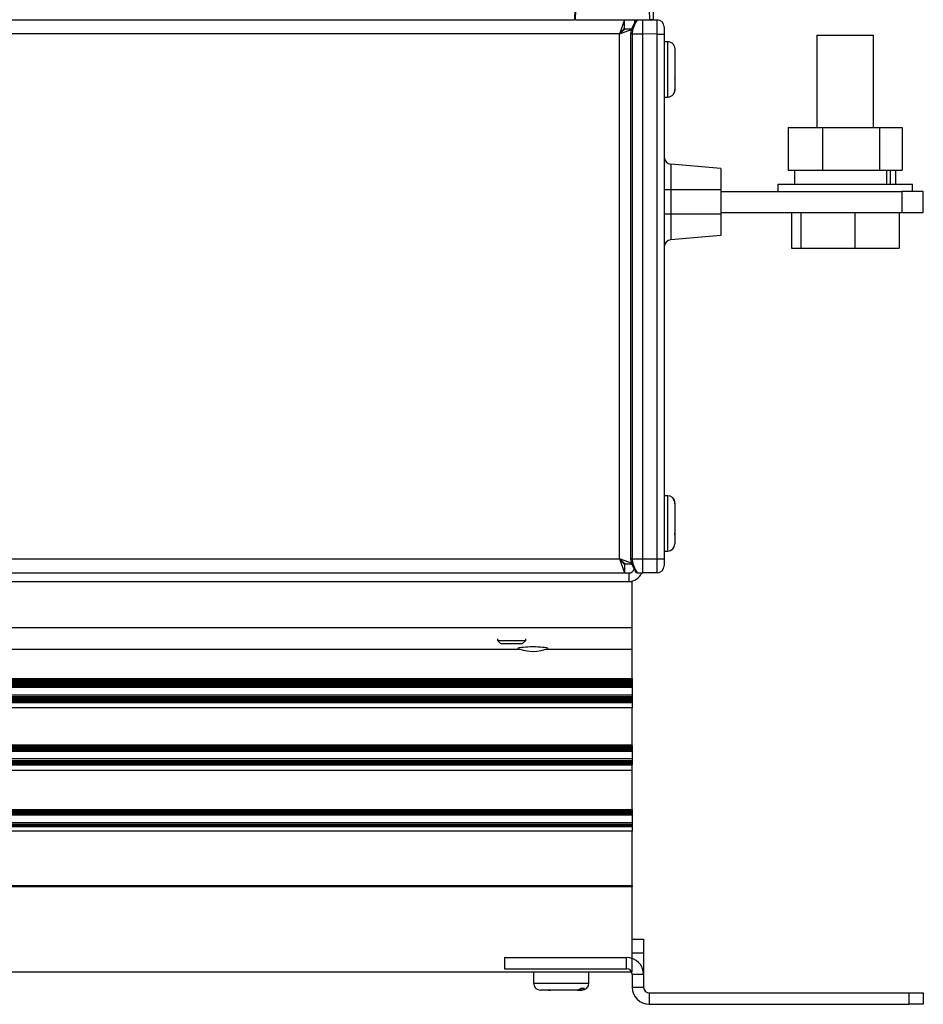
# Model space of a CAD drawing. Extents: x 969 to 1513, y 193 to 842.
# Tile 7 of 14: x 1386 to 1513, y 193 to 332. Entities that reach past the tile are written whole.
import ezdxf

# ---------------------------------------------------------------- set-up
doc = ezdxf.new("R2010")
doc.units = 0
doc.header["$MEASUREMENT"] = 0
doc.layers.get('0').update_dxf_attribs({"linetype": 'CONTINUOUS'})

msp = doc.modelspace()

# ---------------------------------------------------------------- linework, layer by layer
at = {"color": 7, "linetype": 'CONTINUOUS'}
for p, q in [((1463.74, 335.11), (1463.66, 332.11)), ((1463.79, 332.11), (1463.87, 335.11)), ((1474.26, 332.11), (1474.18, 335.11)), ((1474.68, 335.11), (1474.76, 332.11)), ((1321.93, 332.11), (1463.66, 332.11)), ((1463.79, 332.11), (1474.26, 332.11)), ((1470.72, 332.11), (1469.99, 330.11)), ((1470.72, 330.91), (1470.72, 332.11)), ((1470.72, 332.09), (1472.09, 332.1)), ((1472.09, 332.11), (1472.09, 331.6)), ((1472.48, 332.09), (1473.29, 332.1)), ((1473.29, 332.11), (1475.3, 332.09)), ((1473.29, 332.1), (1473.29, 332.11)), ((1473.29, 331.89), (1473.29, 332.1)), ((1473.29, 331.45), (1473.29, 331.89)), ((1473.56, 332.11), (1473.56, 332.11)), ((1473.81, 332.11), (1473.81, 332.1)), ((1474.76, 332.11), (1474.26, 332.11)), ((1470.72, 330.91), (1469.99, 330.11)), ((1469.99, 330.11), (1470.79, 330.84)), ((1469.99, 330.11), (1471.99, 330.84)), ((1470.79, 330.84), (1471.75, 330.84)), ((1473.29, 330.83), (1473.29, 331.45)), ((1473.29, 330.11), (1473.29, 330.83)), ((1476.29, 331.09), (1476.29, 330.09)), ((1469.99, 330.11), (1315.59, 330.11)), ((1469.99, 330.11), (1469.99, 330.11)), ((1469.99, 256.11), (1469.99, 330.11)), ((1471.79, 330.11), (1471.54, 330.11)), ((1471.54, 330.11), (1471.54, 256.11)), ((1471.79, 330.11), (1471.79, 256.11)), ((1471.79, 330.11), (1473.29, 330.11)), ((1473.29, 256.11), (1473.29, 330.11)), ((1475.3, 330.09), (1473.29, 330.11)), ((1475.3, 330.09), (1476.29, 330.09)), ((1475.3, 256.13), (1475.3, 330.09)), ((1476.29, 330.09), (1476.29, 256.13)), ((1476.79, 329.01), (1476.29, 329.01)), ((1476.79, 325.22), (1476.79, 329.01)), ((1497.79, 329.91), (1502.46, 329.91)), ((1497.79, 329.91), (1497.79, 316.91)), ((1502.46, 329.91), (1505.79, 329.91)), ((1505.79, 316.91), (1505.79, 329.91)), ((1477.56, 328.64), (1477.56, 328.62)), ((1477.79, 327.98), (1477.79, 322.27)), ((1477.79, 326.5), (1477.79, 326.49)), ((1477.79, 326.49), (1477.79, 326.38)), ((1477.79, 326.38), (1477.79, 326.38)), ((1476.79, 321.21), (1476.79, 325.22)), ((1477.79, 323.88), (1477.79, 323.88)), ((1477.79, 323.81), (1477.79, 323.88)), ((1477.79, 323.81), (1477.79, 323.8)), ((1477.79, 322.24), (1477.79, 322.27)), ((1476.29, 321.21), (1476.79, 321.21)), ((1477.56, 321.62), (1477.56, 321.57)), ((1493.77, 316.91), (1498.61, 316.91)), ((1493.77, 316.91), (1493.77, 310.91)), ((1498.61, 316.91), (1506.63, 316.91)), ((1498.61, 316.91), (1498.61, 310.91)), ((1506.63, 316.91), (1509.82, 316.91)), ((1506.63, 316.91), (1506.63, 310.91)), ((1509.82, 316.91), (1509.82, 310.91)), ((1484.29, 311.11), (1477.21, 311.73)), ((1477.21, 311.73), (1477.21, 308.11)), ((1484.29, 311.11), (1484.29, 308.11)), ((1493.77, 310.91), (1495.31, 310.91)), ((1494.64, 310.91), (1494.64, 308.91)), ((1495.31, 310.91), (1497.06, 310.91)), ((1497.06, 310.91), (1498.61, 310.91)), ((1498.61, 310.91), (1501.18, 310.91)), ((1501.18, 310.91), (1504.07, 310.91)), ((1504.07, 310.91), (1506.63, 310.91)), ((1506.63, 310.91), (1508.03, 310.91)), ((1507.62, 310.91), (1507.62, 308.91)), ((1508.14, 310.91), (1508.8, 310.91)), ((1508.14, 310.91), (1508.14, 308.91)), ((1508.8, 310.91), (1509.82, 310.91)), ((1508.94, 308.91), (1508.94, 310.91)), ((1492.29, 308.91), (1503.37, 308.91)), ((1492.29, 308.91), (1492.29, 307.91)), ((1503.37, 308.91), (1511.29, 308.91)), ((1511.29, 307.91), (1511.29, 308.91)), ((1477.21, 308.11), (1476.29, 308.11)), ((1484.29, 308.11), (1477.21, 308.11)), ((1477.21, 308.11), (1477.21, 304.71)), ((1484.29, 308.11), (1484.29, 304.71)), ((1484.29, 307.91), (1509.79, 307.91)), ((1512.79, 307.91), (1509.79, 307.91)), ((1509.79, 307.91), (1509.79, 304.91)), ((1512.79, 304.91), (1512.79, 307.91)), ((1477.21, 304.71), (1476.29, 304.71)), ((1484.29, 304.71), (1477.21, 304.71)), ((1477.21, 304.71), (1477.21, 301.09)), ((1484.29, 304.91), (1509.79, 304.91)), ((1484.29, 304.71), (1484.29, 301.71)), ((1494.22, 304.91), (1494.22, 299.91)), ((1495.56, 304.91), (1495.56, 299.91)), ((1503.14, 304.91), (1503.14, 299.91)), ((1509.37, 304.91), (1509.37, 299.91)), ((1509.79, 304.91), (1512.79, 304.91)), ((1484.29, 301.71), (1477.21, 301.09)), ((1494.22, 299.91), (1495.56, 299.91)), ((1495.56, 299.91), (1503.14, 299.91)), ((1503.14, 299.91), (1509.37, 299.91)), ((1476.79, 265.01), (1476.29, 265.01)), ((1476.79, 257.21), (1476.79, 265.01)), ((1477.56, 264.64), (1477.56, 264.48)), ((1477.79, 263.84), (1477.79, 264.01)), ((1477.79, 263.84), (1477.79, 258.21)), ((1477.79, 262.2), (1477.79, 262.2)), ((1477.79, 259.73), (1477.79, 259.74)), ((1477.79, 259.55), (1477.79, 259.73)), ((1477.79, 259.52), (1477.79, 259.55)), ((1476.29, 257.21), (1476.79, 257.21)), ((1315.59, 256.11), (1469.99, 256.11)), ((1470.79, 255.38), (1469.99, 256.11)), ((1469.99, 256.11), (1470.72, 255.31)), ((1469.99, 256.11), (1469.99, 256.11)), ((1469.99, 256.11), (1470.72, 254.11)), ((1471.99, 255.38), (1469.99, 256.11)), ((1471.79, 256.11), (1471.54, 256.11)), ((1471.79, 256.11), (1473.29, 256.11)), ((1473.29, 256.11), (1475.3, 256.13)), ((1473.29, 255.39), (1473.29, 256.11)), ((1475.3, 256.13), (1476.29, 256.13)), ((1476.29, 256.13), (1476.29, 255.13)), ((1314.29, 254.11), (1471.29, 254.11)), ((1314.86, 254.11), (1470.72, 254.11)), ((1470.72, 255.31), (1470.72, 254.11)), ((1470.79, 255.38), (1471.75, 255.38)), ((1471.29, 254.11), (1471.29, 252.91)), ((1472.48, 254.13), (1473.29, 254.12)), ((1473.29, 254.77), (1473.29, 255.39)), ((1473.29, 254.32), (1473.29, 254.77)), ((1473.29, 254.12), (1473.29, 254.32)), ((1475.3, 254.13), (1473.29, 254.11)), ((1473.29, 254.11), (1473.29, 254.12)), ((1314.29, 252.91), (1471.29, 252.91)), ((1471.29, 252.91), (1471.79, 252.91)), ((1471.79, 246.41), (1471.79, 252.91)), ((1313.79, 246.41), (1471.79, 246.41)), ((1471.79, 243.35), (1471.79, 246.41)), ((1452.79, 244.83), (1452.79, 244.61)), ((1452.79, 244.61), (1456.79, 244.61)), ((1452.79, 244.61), (1453.29, 244.11)), ((1456.29, 244.11), (1456.79, 244.61)), ((1456.79, 244.61), (1456.79, 244.83)), ((1379.6, 243.35), (1455.99, 243.35)), ((1456.29, 244.11), (1453.29, 244.11)), ((1459.6, 243.35), (1471.79, 243.35)), ((1471.79, 239.22), (1471.79, 243.35)), ((1313.79, 239.22), (1471.79, 239.22)), ((1471.79, 239.1), (1313.79, 239.1)), ((1471.79, 239), (1313.79, 239)), ((1471.79, 238.89), (1313.79, 238.89)), ((1471.79, 238.79), (1313.79, 238.79)), ((1471.79, 239.22), (1471.79, 239.1)), ((1471.79, 239.1), (1471.79, 239)), ((1471.79, 239), (1471.79, 238.89)), ((1471.79, 238.89), (1471.79, 238.79)), ((1471.79, 238.79), (1471.79, 238.68)), ((1471.79, 238.68), (1313.79, 238.68)), ((1471.79, 238.58), (1313.79, 238.58)), ((1471.79, 238.48), (1313.79, 238.48)), ((1471.79, 238.37), (1313.79, 238.37)), ((1471.79, 238.27), (1313.79, 238.27)), ((1471.79, 238.16), (1313.79, 238.16)), ((1471.79, 237.99), (1313.79, 237.99)), ((1471.79, 237.97), (1313.79, 237.97)), ((1471.79, 238.68), (1471.79, 238.58)), ((1471.79, 238.58), (1471.79, 238.48)), ((1471.79, 238.48), (1471.79, 238.37)), ((1471.79, 238.37), (1471.79, 238.27)), ((1471.79, 238.27), (1471.79, 238.16)), ((1471.79, 238.16), (1471.79, 237.99)), ((1471.79, 237.99), (1471.79, 237.97)), ((1471.79, 237.97), (1471.79, 236.9)), ((1471.79, 236.9), (1313.79, 236.9)), ((1313.79, 236.68), (1471.79, 236.68)), ((1313.79, 236.6), (1471.79, 236.6)), ((1313.79, 236.5), (1471.79, 236.5)), ((1313.79, 236.39), (1471.79, 236.39)), ((1313.79, 236.29), (1471.79, 236.29)), ((1313.79, 236.19), (1471.79, 236.19)), ((1313.79, 236.08), (1471.79, 236.08)), ((1313.79, 235.98), (1471.79, 235.98)), ((1471.79, 236.9), (1471.79, 236.68)), ((1471.79, 236.68), (1471.79, 236.6)), ((1471.79, 236.6), (1471.79, 236.5)), ((1471.79, 236.5), (1471.79, 236.39)), ((1471.79, 236.39), (1471.79, 236.29)), ((1471.79, 236.29), (1471.79, 236.19)), ((1471.79, 236.19), (1471.79, 236.08)), ((1471.79, 236.08), (1471.79, 235.98)), ((1471.79, 235.98), (1471.79, 235.87)), ((1313.79, 235.87), (1471.79, 235.87)), ((1471.79, 235.08), (1313.79, 235.08)), ((1471.79, 235.87), (1471.79, 235.08)), ((1471.79, 229.9), (1471.79, 235.08)), ((1313.79, 229.9), (1471.79, 229.9)), ((1471.79, 229.79), (1313.79, 229.79)), ((1471.79, 229.68), (1313.79, 229.68)), ((1471.79, 229.58), (1313.79, 229.58)), ((1471.79, 229.48), (1313.79, 229.48)), ((1471.79, 229.37), (1313.79, 229.37)), ((1471.79, 229.27), (1313.79, 229.27)), ((1471.79, 229.16), (1313.79, 229.16)), ((1471.79, 229.79), (1471.79, 229.9)), ((1471.79, 229.79), (1471.79, 229.68)), ((1471.79, 229.68), (1471.79, 229.58)), ((1471.79, 229.58), (1471.79, 229.48)), ((1471.79, 229.48), (1471.79, 229.37)), ((1471.79, 229.37), (1471.79, 229.27)), ((1471.79, 229.27), (1471.79, 229.16)), ((1471.79, 229.16), (1471.79, 228.99)), ((1471.79, 228.99), (1313.79, 228.99)), ((1471.79, 228.97), (1313.79, 228.97)), ((1471.79, 227.9), (1313.79, 227.9)), ((1313.79, 227.68), (1471.79, 227.68)), ((1471.79, 228.99), (1471.79, 228.97)), ((1471.79, 228.97), (1471.79, 227.9)), ((1471.79, 227.9), (1471.79, 227.68)), ((1471.79, 227.68), (1471.79, 227.6)), ((1313.79, 227.6), (1471.79, 227.6)), ((1313.79, 227.5), (1471.79, 227.5)), ((1313.79, 227.39), (1471.79, 227.39)), ((1313.79, 227.29), (1471.79, 227.29)), ((1313.79, 227.19), (1471.79, 227.19)), ((1313.79, 227.08), (1471.79, 227.08)), ((1471.79, 226.29), (1313.79, 226.29)), ((1471.79, 227.6), (1471.79, 227.5)), ((1471.79, 227.5), (1471.79, 227.39)), ((1471.79, 227.39), (1471.79, 227.29)), ((1471.79, 227.29), (1471.79, 227.19)), ((1471.79, 227.19), (1471.79, 227.08)), ((1471.79, 226.29), (1471.79, 227.08)), ((1471.79, 220.75), (1471.79, 226.29)), ((1313.79, 220.75), (1471.79, 220.75)), ((1471.79, 220.75), (1471.79, 220.58)), ((1471.79, 220.58), (1313.79, 220.58)), ((1471.79, 220.48), (1313.79, 220.48)), ((1471.79, 220.37), (1313.79, 220.37)), ((1471.79, 220.27), (1313.79, 220.27)), ((1471.79, 220.16), (1313.79, 220.16)), ((1471.79, 219.99), (1313.79, 219.99)), ((1471.79, 219.97), (1313.79, 219.97)), ((1471.79, 220.58), (1471.79, 220.48)), ((1471.79, 220.48), (1471.79, 220.37)), ((1471.79, 220.37), (1471.79, 220.27)), ((1471.79, 220.27), (1471.79, 220.16)), ((1471.79, 220.16), (1471.79, 219.99)), ((1471.79, 219.99), (1471.79, 219.97)), ((1471.79, 219.97), (1471.79, 218.9)), ((1471.79, 218.9), (1313.79, 218.9)), ((1313.79, 218.68), (1471.79, 218.68)), ((1313.79, 218.6), (1471.79, 218.6)), ((1313.79, 218.5), (1471.79, 218.5)), ((1313.79, 218.39), (1471.79, 218.39)), ((1471.79, 218.9), (1471.79, 218.68)), ((1471.79, 218.68), (1471.79, 218.6)), ((1471.79, 218.6), (1471.79, 218.5)), ((1471.79, 218.5), (1471.79, 218.39)), ((1471.79, 218.39), (1471.79, 217.71)), ((1471.79, 217.71), (1313.79, 217.71)), ((1471.79, 210.08), (1471.79, 217.71)), ((1313.79, 210.08), (1471.79, 210.08)), ((1313.79, 209.91), (1471.79, 209.91)), ((1471.79, 210.08), (1471.79, 209.91)), ((1471.79, 197.91), (1471.79, 209.91)), ((1471.79, 202.51), (1473.39, 202.51)), ((1473.39, 202.51), (1473.39, 200.51)), ((1453.79, 199.91), (1470.99, 199.91)), ((1453.79, 199.91), (1453.79, 198.31)), ((1470.99, 198.31), (1470.99, 199.91)), ((1473.39, 200.51), (1471.79, 200.51)), ((1473.39, 200.51), (1473.39, 197.51)), ((1313.79, 197.91), (1471.79, 197.91)), ((1453.79, 198.31), (1470.99, 198.31)), ((1457.89, 197.91), (1457.89, 196.31)), ((1465.69, 196.31), (1465.69, 197.91)), ((1471.79, 197.51), (1471.79, 195.71)), ((1473.39, 197.51), (1471.79, 197.51)), ((1473.39, 197.51), (1473.39, 195.71)), ((1457.89, 196.31), (1459.83, 196.31)), ((1459.83, 196.31), (1465.69, 196.31)), ((1471.79, 195.71), (1473.39, 195.71)), ((1464.01, 195.31), (1458.89, 195.31)), ((1459.94, 195.31), (1459.82, 195.31)), ((1459.94, 195.31), (1460.27, 195.31)), ((1460.32, 195.31), (1460.27, 195.31)), ((1464.01, 195.31), (1464.51, 195.31)), ((1464.69, 195.31), (1464.51, 195.31)), ((1465.07, 195.54), (1464.57, 195.54)), ((1474.19, 194.91), (1510.79, 194.91)), ((1474.19, 194.91), (1474.19, 193.31)), ((1510.79, 194.91), (1512.79, 194.91)), ((1510.79, 193.31), (1510.79, 194.91)), ((1512.79, 194.91), (1512.79, 193.31)), ((1474.19, 193.31), (1510.79, 193.31)), ((1512.79, 193.31), (1510.79, 193.31))]:
    msp.add_line(p, q, dxfattribs=at)
at = {"color": 7, "linetype": 'CONTINUOUS', "flags": 128}
for points in [[(1471.61, 330.11), (1471.67, 330.6), (1471.81, 331.03), (1472, 331.44), (1472.18, 331.76), (1472.23, 331.84)], [(1472.48, 332.09), (1472.43, 331.99), (1472.22, 331.63), (1472.01, 331.16), (1471.85, 330.67), (1471.79, 330.11), (1471.79, 330.11)], [(1472.23, 331.84), (1472.25, 331.92), (1472.29, 332), (1472.35, 332.05), (1472.43, 332.09), (1472.48, 332.09)], [(1475.3, 330.09), (1475.3, 330.48), (1475.3, 330.86), (1475.3, 331.2), (1475.3, 331.51), (1475.3, 331.75), (1475.3, 331.94), (1475.3, 332.05), (1475.3, 332.09)], [(1477.56, 328.62), (1477.63, 328.54), (1477.72, 328.36), (1477.79, 328.02), (1477.79, 327.98)], [(1477.79, 322.27), (1477.79, 322.18), (1477.7, 321.84), (1477.56, 321.62)], [(1477.56, 321.6), (1477.58, 321.62), (1477.74, 321.92), (1477.77, 322.12)], [(1477.79, 264.01), (1477.79, 264.1), (1477.7, 264.43), (1477.56, 264.64)], [(1477.56, 264.48), (1477.58, 264.45), (1477.74, 264.16), (1477.79, 263.84)], [(1472.23, 254.38), (1472.18, 254.46), (1472, 254.78), (1471.81, 255.19), (1471.67, 255.62), (1471.61, 256.11)], [(1471.79, 256.11), (1471.79, 256.11), (1471.85, 255.55), (1472.01, 255.06), (1472.22, 254.59), (1472.43, 254.22), (1472.48, 254.13)], [(1475.3, 254.13), (1475.3, 254.16), (1475.3, 254.28), (1475.3, 254.46), (1475.3, 254.71), (1475.3, 255.02), (1475.3, 255.36), (1475.3, 255.74), (1475.3, 256.13)], [(1472.48, 254.13), (1472.4, 254.14), (1472.33, 254.18), (1472.27, 254.25), (1472.24, 254.33), (1472.23, 254.38)], [(1459.6, 243.35), (1459.76, 243.39), (1459.86, 243.43), (1459.89, 243.46), (1459.86, 243.5), (1459.77, 243.54), (1459.62, 243.58), (1459.41, 243.61), (1459.15, 243.63), (1458.85, 243.66), (1458.51, 243.67), (1458.16, 243.68), (1457.79, 243.69), (1457.43, 243.68), (1457.07, 243.67), (1456.74, 243.66), (1456.44, 243.63), (1456.18, 243.61), (1455.97, 243.58), (1455.81, 243.54), (1455.72, 243.5), (1455.69, 243.46), (1455.73, 243.43), (1455.83, 243.39), (1455.99, 243.35)], [(1455.99, 243.35), (1456.02, 243.35), (1456.42, 243.25), (1457, 243.12), (1457.71, 243.05), (1458.36, 243.09), (1458.94, 243.2), (1459.45, 243.32), (1459.6, 243.35)], [(1464.57, 195.54), (1464.5, 195.47), (1464.34, 195.38), (1464.05, 195.31), (1464.01, 195.31)], [(1464.51, 195.31), (1464.66, 195.32), (1464.84, 195.38), (1465.07, 195.54)]]:
    msp.add_lwpolyline(points, dxfattribs=at)
at = {"color": 7, "linetype": 'CONTINUOUS'}
for centre, radius, start, end in [((1475.29, 331.09), 1, 0, 89.5), ((1476.79, 328.01), 1, 39.4596, 90), ((1476.79, 328.01), 1, 39.4596, 90), ((1476.79, 322.21), 1, 324.3593, 357.456), ((1476.79, 322.21), 1, 270, 323.0772), ((1476.79, 322.21), 1, 270, 320.5404), ((1477.29, 312.73), 1, 180, 265), ((1477.29, 300.09), 1, 95, 180), ((1476.79, 264.01), 1, 6.3674, 90), ((1476.79, 264.01), 1, 6.3674, 90), ((1476.79, 258.21), 1, 270, 0), ((1471.29, 254.91), 0.8, 270, 344.1358), ((1471.29, 254.91), 2, 270, 336.566), ((1475.29, 255.13), 1, 270.5, 0), ((1470.99, 197.51), 2.4, 0, 90), ((1470.99, 197.51), 0.8, 0, 90), ((1458.89, 196.31), 1, 180, 270), ((1464.69, 196.31), 1, 270, 0), ((1474.19, 195.71), 2.4, 180, 270), ((1474.19, 195.71), 0.8, 180, 270)]:
    msp.add_arc(centre, radius, start, end, dxfattribs=at)

doc.saveas('drawing.dxf')
